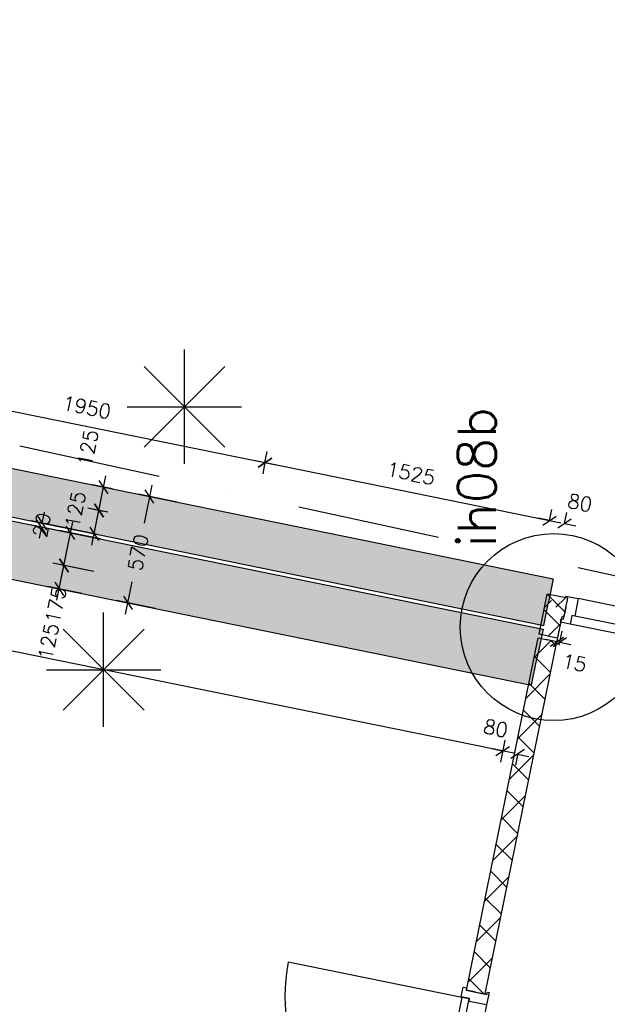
# Model space of a CAD drawing. Extents: x -29284 to 2055880, y -64816 to 121103.
# Tile 38 of 123: x 20742 to 23827, y 43901 to 49070. Entities that reach past the tile are written whole.
import ezdxf
from ezdxf.enums import TextEntityAlignment as Align

# ---------------------------------------------------------------- set-up
doc = ezdxf.new("R2010")
doc.units = 0
doc.header["$LTSCALE"] = 50
doc.header["$MEASUREMENT"] = 0
doc.header["$PDMODE"] = 3
doc.header["$PDSIZE"] = 0.1
doc.linetypes.add('DASHDOT', pattern=[1, 0.5, -0.25, 0, -0.25])
doc.layers.get('0').update_dxf_attribs({"linetype": 'CONTINUOUS'})
doc.layers.get('DEFPOINTS').update_dxf_attribs({"linetype": 'CONTINUOUS'})
for name, color, linetype in [('00', 7, 'CONTINUOUS'), ('_BRANDCOMPART', 6, 'DASHDOT'), ('_DETAILNUMMERS', 4, 'CONTINUOUS'), ('_DETAILNUMMERSTEKST', 4, 'CONTINUOUS'), ('A--A21--_F12--', 7, 'CONTINUOUS'), ('A--A21--_F123-', 9, 'CONTINUOUS'), ('A--A22--_F123-', 9, 'CONTINUOUS'), ('A--L21--', 3, 'CONTINUOUS'), ('A--L21--_F12--', 7, 'CONTINUOUS'), ('A--L22--_F-2--', 7, 'CONTINUOUS'), ('A--L32--', 7, 'CONTINUOUS'), ('A--L32--_F123-', 1, 'CONTINUOUS'), ('A--L32--_F123-DRAAIR', 7, 'CONTINUOUS'), ('A--L90--', 7, 'CONTINUOUS'), ('A--M$1A-_F123-', 1, 'CONTINUOUS'), ('A--M1$A-_F123-', 1, 'CONTINUOUS'), ('X--LR---_CP', 7, 'CONTINUOUS')]:
    doc.layers.add(name, color=color, linetype=linetype)
doc.styles.add('ALFA-0_25', font='ROMANS')
doc.dimstyles.new('STANDARD$0', dxfattribs={"dimscale": 30, "dimtxt": 2.5, "dimasz": 2, "dimexe": 2, "dimexo": 0, "dimgap": 2, "dimtad": 1, "dimdec": 0, "dimzin": 0, "dimdsep": 46, "dimtxsty": 'ALFA-0_25', "dimblk1": 'OBLIQUE', "dimblk2": 'OBLIQUE', "dimsah": 1, "dimcen": -3, "dimdle": 2, "dimclrd": 1, "dimclre": 1, "dimclrt": 2, "dimadec": 0, "dimazin": 0, "dimtfac": 0.666667, "dimtofl": 0, "dimtmove": 2, "dimatfit": 3, "dimldrblk": 'OBLIQUE', "dimfxl": 1, "dimtvp": 0.833333, "dimtolj": 1, "dimtzin": 0, "dimarcsym": 0})

# ---------------------------------------------------------------- blocks, each defined once
blk = doc.blocks.new('dr_930type4')
at = {"layer": 'A--L32--_F123-', "color": 1}
for p, q in [((67, 0), (1307, 0)), ((1057, -93.8), (1307, -93.8)), ((1038, -139), (1322, -139))]:
    blk.add_line(p, q, dxfattribs=at)
at = {"layer": 'A--L32--_F123-'}
for points in [[(0, -9), (0, 0), (67, 0), (67, -93.8), (52, -93.8), (52, -139), (0, -139), (0, -121), (12, -121), (12, -9), (0, -9)], [(969, 0), (1055, 0), (1057, 0), (1057, -93.8), (1057, -93.8), (1040, -93.8), (1040, -137), (1038, -139), (986, -139), (984, -137), (984, -93.8), (969, -93.8), (967, -93.8), (967, 0)], [(1374, -9), (1374, 0), (1307, 0), (1307, -93.8), (1322, -93.8), (1322, -139), (1374, -139), (1374, -121), (1362, -121), (1362, -9), (1374, -9)], [(54, -95.6), (54, -135.6), (980.1, -135.6), (977.1, -95.6), (54, -95.6)]]:
    blk.add_lwpolyline(points, close=True, dxfattribs=at)
blk.add_point((1374, 0), dxfattribs=at)
blk.add_point((1374, 0), dxfattribs=at)
at = {"layer": 'A--L32--_F123-DRAAIR', "color": 1}
blk.add_lwpolyline([(54, -135.6), (54, -1065.6, 0.414214), (973, -135.8)], format="xyb", dxfattribs=at)
at = {"layer": 'X--LR---_CP', "color": 1, "linetype": 'Continuous'}
blk.add_point((0, 0), dxfattribs=at)
at = {"layer": 'X--LR---_CP', "color": 1}
blk.add_point((982, 0), dxfattribs=at)
blk = doc.blocks.new('*U1434')
at = {"layer": 'A--A22--_F123-', "linetype": 'Continuous'}
h = blk.add_hatch(dxfattribs=at)
h.set_pattern_fill('ALFAKRS', color=256, scale=120, style=0)
h.set_pattern_definition([(45, (-23517.94, -45833.85), (-84.8528, 84.8528), []), (135, (-23517.94, -45833.85), (-84.8528, -84.8528), [])])
h.paths.add_polyline_path([(0, 0), (-49, 10), (-6.1, 220.7), (32.9, 161.7), (71.9, 102.7), (49, -10)])
at = {"layer": 'A--L22--_F-2--', "color": 2, "linetype": 'Continuous'}
for points in [[(0, 0), (-49, 10), (-6.1, 220.7), (-6.1, 220.7)], [(0, 0), (49, -10), (71.9, 102.7), (71.9, 102.7)]]:
    blk.add_lwpolyline(points, dxfattribs=at)
blk = doc.blocks.new('*U1419')
at = {"layer": 'A--A22--_F123-', "linetype": 'Continuous'}
h = blk.add_hatch(dxfattribs=at)
h.set_pattern_fill('ALFAKRS', color=256, scale=120, style=0)
h.set_pattern_definition([(45, (-23609.31, -45983.63), (-84.8528, 84.8528), []), (135, (-23609.31, -45983.63), (-84.8528, -84.8528), [])])
h.paths.add_polyline_path([(0, 0), (-10, -49), (-19.4, -47.1), (-58.4, 11.9), (-97.5, 70.9), (10, 49)])
at = {"layer": 'A--L22--_F-2--', "color": 2, "linetype": 'Continuous'}
for points in [[(0, 0), (10, 49), (-97.5, 70.9), (-97.5, 70.9)], [(0, 0), (-10, -49), (-19.4, -47.1), (-19.4, -47.1)]]:
    blk.add_lwpolyline(points, dxfattribs=at)
blk = doc.blocks.new('*U1332')
at = {"layer": 'A--A21--_F123-', "linetype": 'Continuous'}
blk.add_hatch(color=256, dxfattribs=at).paths.add_polyline_path([(0, 0), (25, 122.5), (3679.9, -622), (3654.9, -744.5), (3630, -867), (-25, -122.5)])
at = {"layer": 'A--A21--_F12--', "color": 8}
for points in [[(0, 0), (25, 122.5), (3654.9, -744.5), (3679.9, -622)], [(3654.9, -744.5), (3630, -867), (0, 0), (-25, -122.5)]]:
    blk.add_solid(points, dxfattribs=at)
at = {"layer": 'A--L21--_F12--', "color": 3, "linetype": 'Continuous'}
for points in [[(0, 0), (25, 122.5), (3679.9, -622), (3654.9, -744.5)], [(0, 0), (-25, -122.5), (3630, -867), (3654.9, -744.5)]]:
    blk.add_lwpolyline(points, dxfattribs=at)
blk = doc.blocks.new('_OBLIQUE')
at = {"color": 0, "linetype": 'ByBlock'}
blk.add_line((-0.5, -0.5), (0.5, 0.5), dxfattribs=at)
blk = doc.blocks.new('*D169')
at = {"layer": 'A--M$1A-_F123-', "color": 1, "lineweight": -2, "transparency": 16777216}
for p, q in [((21569.5, 46536.9), (21365, 46578.6)), ((21435.8, 46625.4), (21395.1, 46425.9)), ((21298.1, 45949.3), (21332.7, 46119.4)), ((21455.7, 45978.4), (21251.2, 46020))]:
    blk.add_line(p, q, dxfattribs=at)
at = {"layer": 'DEFPOINTS', "color": 0, "transparency": 16777216}
for p in [(21569.5, 46536.9), (21310, 46008.1), (21455.7, 45978.4)]:
    blk.add_point(p, dxfattribs=at)
at = {"layer": 'A--M$1A-_F123-', "color": 1, "lineweight": -2, "transparency": 16777216, "xscale": 60, "yscale": 60, "zscale": 60}
for p, rotation in [((21423.8, 46566.6), 78.48629033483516), ((21310, 46008.1), 258.4862903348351)]:
    blk.add_blockref('_OBLIQUE', p, dxfattribs=dict(at, rotation=rotation))
at = {"layer": 'A--M$1A-_F123-', "color": 2, "transparency": 16777216, "insert": (21363.9, 46272.6), "char_height": 75, "attachment_point": 5, "rotation": 78.4863, "style": 'ALFA-0_25'}
blk.add_mtext('\\A1;570', dxfattribs=at)
blk = doc.blocks.new('*D181')
at = {"layer": 'A--M$1A-_F123-', "color": 1, "lineweight": -2, "transparency": 16777216}
for p, q in [((20937.4, 46022.7), (20986.3, 46262.8)), ((21093.9, 46179.6), (20915.5, 46216)), ((21069, 46057.2), (20890.6, 46093.5))]:
    blk.add_line(p, q, dxfattribs=at)
at = {"layer": 'DEFPOINTS', "color": 0, "transparency": 16777216}
for p in [(20974.3, 46204), (21093.9, 46179.6), (21069, 46057.2)]:
    blk.add_point(p, dxfattribs=at)
at = {"layer": 'A--M$1A-_F123-', "color": 1, "lineweight": -2, "transparency": 16777216, "xscale": 60, "yscale": 60, "zscale": 60}
for p, rotation in [((20974.3, 46204), 78.48629033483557), ((20949.4, 46081.5), 258.4862903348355)]:
    blk.add_blockref('_OBLIQUE', p, dxfattribs=dict(at, rotation=rotation))
at = {"layer": 'A--M$1A-_F123-', "color": 2, "transparency": 16777216, "insert": (20893.1, 45805.4), "char_height": 75, "attachment_point": 5, "rotation": 78.4863, "style": 'ALFA-0_25'}
blk.add_mtext('\\A1;125', dxfattribs=at)
blk = doc.blocks.new('*D192')
at = {"layer": 'A--M$1A-_F123-', "color": 1, "lineweight": -2, "transparency": 16777216}
for p, q in [((20860.2, 46426.3), (20872.1, 46485.1)), ((21144.2, 46368.4), (20801.4, 46438.2)), ((21140.2, 46348.8), (20797.4, 46418.7)), ((20856.2, 46406.7), (20844.2, 46347.9))]:
    blk.add_line(p, q, dxfattribs=at)
at = {"layer": 'DEFPOINTS', "color": 0, "transparency": 16777216}
for p in [(20860.2, 46426.3), (21140.2, 46348.8), (21144.2, 46368.4)]:
    blk.add_point(p, dxfattribs=at)
at = {"layer": 'A--M$1A-_F123-', "color": 1, "lineweight": -2, "transparency": 16777216, "xscale": 60, "yscale": 60, "zscale": 60}
for p, rotation in [((20856.2, 46406.7), 78.48629033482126), ((20860.2, 46426.3), 258.4862903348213)]:
    blk.add_blockref('_OBLIQUE', p, dxfattribs=dict(at, rotation=rotation))
at = {"layer": 'A--M$1A-_F123-', "color": 2, "transparency": 16777216, "insert": (20858.2, 46416.5), "char_height": 75, "attachment_point": 5, "rotation": 78.4863, "style": 'ALFA-0_25'}
blk.add_mtext('\\A1;20', dxfattribs=at)
blk = doc.blocks.new('*D193')
at = {"layer": 'A--M$1A-_F123-', "color": 1, "lineweight": -2, "transparency": 16777216}
for p, q in [((21120.9, 46311.9), (21169.8, 46552)), ((21180.6, 46488.6), (21099, 46505.2)), ((21155.7, 46366.1), (21074.1, 46382.7))]:
    blk.add_line(p, q, dxfattribs=at)
at = {"layer": 'DEFPOINTS', "color": 0, "transparency": 16777216}
for p in [(21157.8, 46493.2), (21180.6, 46488.6), (21155.7, 46366.1)]:
    blk.add_point(p, dxfattribs=at)
at = {"layer": 'A--M$1A-_F123-', "color": 1, "lineweight": -2, "transparency": 16777216, "xscale": 60, "yscale": 60, "zscale": 60}
for p, rotation in [((21157.8, 46493.2), 78.48629033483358), ((21132.9, 46370.7), 258.4862903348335)]:
    blk.add_blockref('_OBLIQUE', p, dxfattribs=dict(at, rotation=rotation))
at = {"layer": 'A--M$1A-_F123-', "color": 2, "transparency": 16777216, "insert": (21034.3, 46498.5), "char_height": 75, "attachment_point": 5, "rotation": 78.4863, "style": 'ALFA-0_25'}
blk.add_mtext('\\A1;125', dxfattribs=at)
blk = doc.blocks.new('*D194')
at = {"layer": 'A--M$1A-_F123-', "color": 1, "lineweight": -2, "transparency": 16777216}
for p, q in [((21145.8, 46434.4), (21194.7, 46674.5)), ((21228.9, 46606.3), (21124, 46627.7)), ((21204, 46483.8), (21099, 46505.2))]:
    blk.add_line(p, q, dxfattribs=at)
at = {"layer": 'DEFPOINTS', "color": 0, "transparency": 16777216}
for p in [(21182.8, 46615.7), (21228.9, 46606.3), (21204, 46483.8)]:
    blk.add_point(p, dxfattribs=at)
at = {"layer": 'A--M$1A-_F123-', "color": 1, "lineweight": -2, "transparency": 16777216, "xscale": 60, "yscale": 60, "zscale": 60}
for p, rotation in [((21182.8, 46615.7), 78.486290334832), ((21157.8, 46493.2), 258.486290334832)]:
    blk.add_blockref('_OBLIQUE', p, dxfattribs=dict(at, rotation=rotation))
at = {"layer": 'A--M$1A-_F123-', "color": 2, "transparency": 16777216, "insert": (21100.3, 46822.5), "char_height": 75, "attachment_point": 5, "rotation": 78.4863, "style": 'ALFA-0_25'}
blk.add_mtext('\\A1;125', dxfattribs=at)
blk = doc.blocks.new('*D288')
at = {"layer": 'A--M$1A-_F123-', "color": 1, "lineweight": -2, "transparency": 16777216}
for p, q in [((23277.7, 45230.4), (23218.9, 45242.4)), ((23278.4, 45233.9), (23265.7, 45171.6)), ((23357.3, 45217.8), (23344.7, 45155.5)), ((23356.6, 45214.3), (23415.4, 45202.3))]:
    blk.add_line(p, q, dxfattribs=at)
at = {"layer": 'DEFPOINTS', "color": 0, "transparency": 16777216}
for p in [(23278.4, 45233.9), (23356.6, 45214.3), (23357.3, 45217.8)]:
    blk.add_point(p, dxfattribs=at)
at = {"layer": 'A--M$1A-_F123-', "color": 1, "lineweight": -2, "transparency": 16777216, "xscale": 60, "yscale": 60, "zscale": 60}
for p, rotation in [((23277.7, 45230.4), 348.4862903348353), ((23356.6, 45214.3), 168.4862903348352)]:
    blk.add_blockref('_OBLIQUE', p, dxfattribs=dict(at, rotation=rotation))
at = {"layer": 'A--M$1A-_F123-', "color": 2, "transparency": 16777216, "insert": (23241.4, 45349.7), "char_height": 75, "attachment_point": 5, "rotation": 348.4863, "style": 'ALFA-0_25'}
blk.add_mtext('\\A1;80', dxfattribs=at)
blk = doc.blocks.new('*D289')
at = {"layer": 'A--M$1A-_F123-', "color": 1, "lineweight": -2, "transparency": 16777216}
for p, q in [((23336.4, 45218.4), (17413.1, 46425)), ((17483.4, 46469.4), (17459.9, 46354.3)), ((23289.1, 45286.8), (23265.7, 45171.6))]:
    blk.add_line(p, q, dxfattribs=at)
at = {"layer": 'DEFPOINTS', "color": 0, "transparency": 16777216}
for p in [(17483.4, 46469.4), (17471.9, 46413), (23289.1, 45286.8)]:
    blk.add_point(p, dxfattribs=at)
at = {"layer": 'A--M$1A-_F123-', "color": 1, "lineweight": -2, "transparency": 16777216, "xscale": 60, "yscale": 60, "zscale": 60}
for p, rotation in [((17471.9, 46413), 168.4862903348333), ((23277.7, 45230.4), 348.4862903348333)]:
    blk.add_blockref('_OBLIQUE', p, dxfattribs=dict(at, rotation=rotation))
at = {"layer": 'A--M$1A-_F123-', "color": 2, "transparency": 16777216, "insert": (20394.2, 45917.3), "char_height": 75, "attachment_point": 5, "rotation": 348.4863, "style": 'ALFA-0_25'}
blk.add_mtext('\\A1;5925', dxfattribs=at)
blk = doc.blocks.new('*U1286')
at = {"layer": 'A--A22--_F123-', "linetype": 'Continuous'}
h = blk.add_hatch(dxfattribs=at)
h.set_pattern_fill('ALFAKRS', color=256, scale=120, style=0)
h.set_pattern_definition([(45, (-23137.2, -43964.72), (-84.8528, 84.8528), []), (135, (-23137.2, -43964.72), (-84.8528, -84.8528), [])])
h.paths.add_polyline_path([(0, 0), (-49, 10), (327.8, 1859.5), (376.8, 1849.5), (425.7, 1839.6), (49, -10)])
at = {"layer": 'A--L22--_F-2--', "color": 2, "linetype": 'Continuous'}
for points in [[(0, 0), (-49, 10), (327.8, 1859.5), (376.8, 1849.5)], [(0, 0), (49, -10), (425.7, 1839.6), (376.8, 1849.5)]]:
    blk.add_lwpolyline(points, dxfattribs=at)
blk = doc.blocks.new('*U1243')
at = {"layer": 'A--A21--_F123-', "linetype": 'Continuous'}
blk.add_hatch(color=256, dxfattribs=at).paths.add_polyline_path([(0, 0), (-29.9, -147), (6025.7, -1380.5), (6055.6, -1233.5), (6085.6, -1086.6), (29.9, 147)])
at = {"layer": 'A--A21--_F12--', "color": 8}
for points in [[(6055.6, -1233.5), (6085.6, -1086.6), (0, 0), (29.9, 147)], [(0, 0), (-29.9, -147), (6055.6, -1233.5), (6025.7, -1380.5)]]:
    blk.add_solid(points, dxfattribs=at)
at = {"layer": 'A--L21--_F12--', "color": 3, "linetype": 'Continuous'}
for points in [[(0, 0), (29.9, 147), (6085.6, -1086.6), (6055.6, -1233.5)], [(0, 0), (-29.9, -147), (6025.7, -1380.5), (6055.6, -1233.5)]]:
    blk.add_lwpolyline(points, dxfattribs=at)
blk = doc.blocks.new('*D478')
at = {"layer": 'A--M$1A-_F123-', "color": 1, "linetype": 'Continuous', "lineweight": -2, "transparency": 16777216}
for p, q in [((20962.1, 46145.3), (21021, 46434.3)), ((21165.6, 46343.6), (20950.2, 46387.5)), ((21130.7, 46172.2), (20915.3, 46216))]:
    blk.add_line(p, q, dxfattribs=at)
at = {"layer": 'DEFPOINTS', "color": 0, "linetype": 'Continuous', "transparency": 16777216}
for p in [(21009, 46375.5), (21165.6, 46343.6), (21130.7, 46172.2)]:
    blk.add_point(p, dxfattribs=at)
at = {"layer": 'A--M$1A-_F123-', "color": 1, "linetype": 'Continuous', "lineweight": -2, "transparency": 16777216, "xscale": 60, "yscale": 60, "zscale": 60}
for p, rotation in [((21009, 46375.5), 78.48629033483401), ((20974.1, 46204.1), 258.4862903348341)]:
    blk.add_blockref('_OBLIQUE', p, dxfattribs=dict(at, rotation=rotation))
at = {"layer": 'A--M$1A-_F123-', "color": 2, "linetype": 'Continuous', "transparency": 16777216, "insert": (20932, 45997.2), "char_height": 75, "attachment_point": 5, "rotation": 78.4863, "style": 'ALFA-0_25'}
blk.add_mtext('\\A1;175', dxfattribs=at)
blk = doc.blocks.new('*D573')
at = {"layer": 'A--M$1A-_F123-', "color": 1, "linetype": 'Continuous', "lineweight": -2, "transparency": 16777216}
for p, q in [((20119.1, 47134), (20131, 47192.8)), ((20060.3, 47145.9), (22088.6, 46732.8)), ((22029.8, 46744.7), (22041.8, 46803.5))]:
    blk.add_line(p, q, dxfattribs=at)
at = {"layer": 'DEFPOINTS', "color": 0, "linetype": 'Continuous', "transparency": 16777216}
for p in [(20119.1, 47134), (22029.8, 46744.7), (22029.8, 46744.7)]:
    blk.add_point(p, dxfattribs=at)
at = {"layer": 'A--M$1A-_F123-', "color": 1, "linetype": 'Continuous', "lineweight": -2, "transparency": 16777216, "xscale": 60, "yscale": 60, "zscale": 60}
for p, rotation in [((20119.1, 47134), 168.4862903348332), ((22029.8, 46744.7), 348.4862903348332)]:
    blk.add_blockref('_OBLIQUE', p, dxfattribs=dict(at, rotation=rotation))
at = {"layer": 'A--M$1A-_F123-', "color": 2, "linetype": 'Continuous', "transparency": 16777216, "insert": (21093.9, 47034.9), "char_height": 75, "attachment_point": 5, "rotation": 348.4863, "style": 'ALFA-0_25'}
blk.add_mtext('\\A1;1950', dxfattribs=at)
blk = doc.blocks.new('*D574')
at = {"layer": 'A--M$1A-_F123-', "color": 1, "linetype": 'Continuous', "lineweight": -2, "transparency": 16777216}
for p, q in [((21971, 46756.7), (23582.9, 46428.4)), ((22029.8, 46744.7), (22017.8, 46685.9)), ((23524.1, 46440.3), (23536.1, 46499.1))]:
    blk.add_line(p, q, dxfattribs=at)
at = {"layer": 'DEFPOINTS', "color": 0, "linetype": 'Continuous', "transparency": 16777216}
for p in [(22029.8, 46744.7), (23524.1, 46440.3), (23524.1, 46440.3)]:
    blk.add_point(p, dxfattribs=at)
at = {"layer": 'A--M$1A-_F123-', "color": 1, "linetype": 'Continuous', "lineweight": -2, "transparency": 16777216, "xscale": 60, "yscale": 60, "zscale": 60}
for p, rotation in [((22029.8, 46744.7), 168.4862903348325), ((23524.1, 46440.3), 348.4862903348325)]:
    blk.add_blockref('_OBLIQUE', p, dxfattribs=dict(at, rotation=rotation))
at = {"layer": 'A--M$1A-_F123-', "color": 2, "linetype": 'Continuous', "transparency": 16777216, "insert": (22796.4, 46688.1), "char_height": 75, "attachment_point": 5, "rotation": 348.4863, "style": 'ALFA-0_25'}
blk.add_mtext('\\A1;1525', dxfattribs=at)
blk = doc.blocks.new('*D575')
at = {"layer": 'A--M$1A-_F123-', "color": 1, "linetype": 'Continuous', "lineweight": -2, "transparency": 16777216}
for p, q in [((23524.1, 46440.3), (23536.1, 46499.1)), ((23602.5, 46424.4), (23614.5, 46483.2)), ((23524.1, 46440.3), (23465.3, 46452.3)), ((23602.5, 46424.4), (23661.3, 46412.4))]:
    blk.add_line(p, q, dxfattribs=at)
at = {"layer": 'DEFPOINTS', "color": 0, "linetype": 'Continuous', "transparency": 16777216}
for p in [(23524.1, 46440.3), (23602.5, 46424.4), (23602.5, 46424.4)]:
    blk.add_point(p, dxfattribs=at)
at = {"layer": 'A--M$1A-_F123-', "color": 1, "linetype": 'Continuous', "lineweight": -2, "transparency": 16777216, "xscale": 60, "yscale": 60, "zscale": 60}
for p, rotation in [((23524.1, 46440.3), 348.4862903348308), ((23602.5, 46424.4), 168.4862903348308)]:
    blk.add_blockref('_OBLIQUE', p, dxfattribs=dict(at, rotation=rotation))
at = {"layer": 'A--M$1A-_F123-', "color": 2, "linetype": 'Continuous', "transparency": 16777216, "insert": (23683.7, 46533.5), "char_height": 75, "attachment_point": 5, "rotation": 348.4863, "style": 'ALFA-0_25'}
blk.add_mtext('\\A1;80', dxfattribs=at)
blk = doc.blocks.new('*D703')
at = {"layer": 'A--M1$A-_F123-', "color": 1, "lineweight": -2, "transparency": 16777216}
for p, q in [((23559.8, 45788.7), (23574.9, 45863.1)), ((23574.5, 45785.8), (23589.6, 45860.1)), ((23562.9, 45804.3), (23504.2, 45816.3)), ((23577.6, 45801.3), (23636.4, 45789.3))]:
    blk.add_line(p, q, dxfattribs=at)
at = {"layer": 'DEFPOINTS', "color": 0, "transparency": 16777216}
for p in [(23562.9, 45804.3), (23559.8, 45788.7), (23574.5, 45785.8)]:
    blk.add_point(p, dxfattribs=at)
at = {"layer": 'A--M1$A-_F123-', "color": 1, "lineweight": -2, "transparency": 16777216, "xscale": 60, "yscale": 60, "zscale": 60}
for p, rotation in [((23562.9, 45804.3), 348.4862903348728), ((23577.6, 45801.3), 168.4862903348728)]:
    blk.add_blockref('_OBLIQUE', p, dxfattribs=dict(at, rotation=rotation))
at = {"layer": 'A--M1$A-_F123-', "color": 2, "transparency": 16777216, "insert": (23654.6, 45693), "char_height": 75, "attachment_point": 5, "rotation": 348.4863, "style": 'ALFA-0_25'}
blk.add_mtext('\\A1;15', dxfattribs=at)
blk = doc.blocks.new('DETAILNR')
at = {"layer": '_DETAILNUMMERS'}
blk.add_circle((32.9, -23.2), 490.7, dxfattribs=at)
at = {"layer": 'X--LR---_CP'}
blk.add_point((0, 0), dxfattribs=at)
at = {"layer": '_DETAILNUMMERSTEKST', "style": 'ALFA-0_25'}
blk.add_attdef('DETAILNR', text='', height=200, rotation=90, dxfattribs=at).set_placement((-618.4, 223.8), align=Align.RIGHT)
blk = doc.blocks.new('fijn_schuurwerk')
at = {"layer": '00', "color": 4}
for p, q in [((-0.000025, 300), (-0.000025, -300)), ((-212.132075, 212.132), (212.132025, -212.132)), ((-212.131875, -212.132), (212.132025, 212.13215)), ((-299.999975, 0), (299.999975, 0))]:
    blk.add_line(p, q, dxfattribs=at)

msp = doc.modelspace()

# ---------------------------------------------------------------- linework, layer by layer
at = {"layer": '_BRANDCOMPART', "ltscale": 30}
msp.add_lwpolyline([(10482.8, 49070.1), (10482.8, 49070.1), (25463.6, 45803.4), (24578.4, 42182.6), (27872.5, 41490.5), (27040.2, 37399.2), (23758.4, 38071.7), (22385.7, 31507.4)], dxfattribs=at)

# ---------------------------------------------------------------- block references
at = {"layer": '00'}
ref = msp.add_blockref('DETAILNR', (23522.5, 45848), dxfattribs=dict(at, rotation=90))
ref.add_attrib('DETAILNR', 'ih08b', dxfattribs={"layer": '_DETAILNUMMERSTEKST', "height": 200, "rotation": 90, "style": 'ALFA-0_25'}).set_placement((23241.9, 47036.3), align=Align.RIGHT)
at = {"layer": 'A--L21--', "linetype": 'Continuous'}
for name, p in [('*U1243', (17404.1, 46956.8)), ('*U1332', (19863.6, 46756.8)), ('*U1434', (23517.9, 45833.9)), ('*U1419', (23609.3, 45983.6)), ('*U1286', (23137.2, 43964.7))]:
    msp.add_blockref(name, p, dxfattribs=at)
at = {"layer": 'A--L32--', "linetype": 'Continuous', "xscale": -1, "rotation": 348.486290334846}
msp.add_blockref('dr_930type4', (24955.7, 45769.6), dxfattribs=at)
at = {"layer": 'A--L32--', "linetype": 'Continuous', "rotation": 258.4862903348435}
msp.add_blockref('dr_930type4', (23206.8, 43962.8), dxfattribs=at)
at = {"layer": 'A--L90--', "rotation": 90}
for p in [(21607, 47037.8), (21182.6, 45657.2)]:
    msp.add_blockref('fijn_schuurwerk', p, dxfattribs=at)

# ---------------------------------------------------------------- dimensions: what is measured, and where the dimension line sits
at = {"layer": 'A--M$1A-_F123-', "linetype": 'Continuous'}
for p1, p2, picture, middle in [((20119.1, 47134), (22029.8, 46744.7), '*D573', (21093.9, 47034.9)), ((22029.8, 46744.7), (23524.1, 46440.3), '*D574', (22796.4, 46688.1))]:
    dim = msp.add_aligned_dim(p1=p1, p2=p2, distance=0, dimstyle='STANDARD$0', dxfattribs=at)
    dim.commit()
    dim.dimension.update_dxf_attribs({"geometry": picture, "text_midpoint": middle})
at = {"layer": 'A--M$1A-_F123-'}
for base, p1, p2, angle, picture, middle in [((21182.8, 46615.7), (21204, 46483.8), (21228.9, 46606.3), 78.4863, '*D194', (21100.3, 46822.5)), ((21157.8, 46493.2), (21155.7, 46366.1), (21180.6, 46488.6), 78.4863, '*D193', (21034.3, 46498.5)), ((21310, 46008.1), (21569.5, 46536.9), (21455.7, 45978.4), 258.4863, '*D169', (21363.9, 46272.6)), ((20860.2, 46426.3), (21140.2, 46348.8), (21144.2, 46368.4), 78.4863, '*D192', (20858.2, 46416.5)), ((20974.3, 46204), (21069, 46057.2), (21093.9, 46179.6), 78.4863, '*D181', (20893.1, 45805.4))]:
    dim = msp.add_linear_dim(base=base, p1=p1, p2=p2, angle=angle, dimstyle='STANDARD$0', dxfattribs=at)
    dim.commit()
    dim.dimension.update_dxf_attribs({"geometry": picture, "text_midpoint": middle, "dimtype": 161})
at = {"layer": 'A--M$1A-_F123-', "linetype": 'Continuous'}
for base, p1, p2, angle, picture, middle in [((23602.5, 46424.4), (23524.1, 46440.3), (23602.5, 46424.4), 348.4863, '*D575', (23683.7, 46533.5)), ((21009, 46375.5), (21130.7, 46172.2), (21165.6, 46343.6), 78.4863, '*D478', (20932, 45997.2))]:
    dim = msp.add_linear_dim(base=base, p1=p1, p2=p2, angle=angle, dimstyle='STANDARD$0', dxfattribs=at)
    dim.commit()
    dim.dimension.update_dxf_attribs({"geometry": picture, "text_midpoint": middle, "dimtype": 161})
at = {"layer": 'A--M$1A-_F123-'}
dim = msp.add_aligned_dim(p1=(23289.1, 45286.8), p2=(17483.4, 46469.4), distance=57.5, dimstyle='STANDARD$0', dxfattribs=at)
dim.commit()
dim.dimension.update_dxf_attribs({"geometry": '*D289', "text_midpoint": (20394.2, 45917.3)})
dim = msp.add_linear_dim(base=(23356.6, 45214.3), p1=(23278.4, 45233.9), p2=(23357.3, 45217.8), angle=348.4863, text='80', dimstyle='STANDARD$0', dxfattribs=at)
dim.commit()
dim.dimension.update_dxf_attribs({"geometry": '*D288', "text_midpoint": (23241.4, 45349.7), "dimtype": 161})
at = {"layer": 'A--M1$A-_F123-'}
dim = msp.add_linear_dim(base=(23562.9, 45804.3), p1=(23574.5, 45785.8), p2=(23559.8, 45788.7), angle=168.4863, dimstyle='STANDARD$0', dxfattribs=at)
dim.commit()
dim.dimension.update_dxf_attribs({"geometry": '*D703', "text_midpoint": (23654.6, 45693), "dimtype": 161})

doc.saveas('drawing.dxf')
